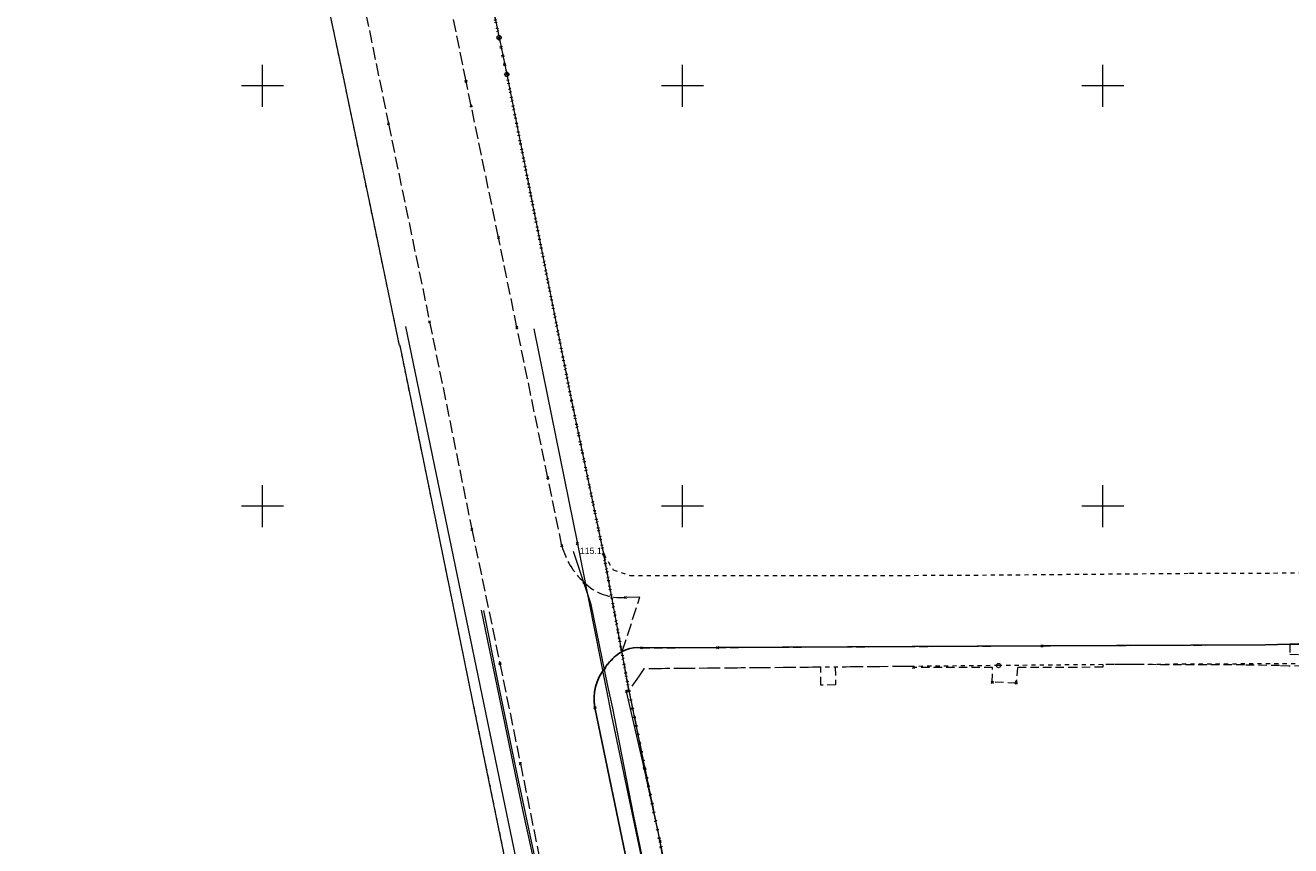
# Model space of a CAD drawing. Extents: x 6472695 to 6473494, y 5822279 to 5823456.
# Tile 45 of 51: x 6472872 to 6473022, y 5822860 to 5822957. Entities that reach past the tile are written whole.
import ezdxf

# ---------------------------------------------------------------- set-up
doc = ezdxf.new("R2010")
doc.units = 0
for name, pattern in [('KROPK2', [1, 0.05, -0.95]), ('PRZER1-1', [1, 0.5, -0.5]), ('PRZER2-1', [1.5, 1, -0.5]), ('PRZER3-1', [2, 1.5, -0.5])]:
    doc.linetypes.add(name, pattern=pattern)
doc.layers.get('0').update_dxf_attribs({"linetype": 'CONTINUOUS'})
for name, color, linetype, lineweight in [('EGDE', 7, 'CONTINUOUS', 18), ('EGPG', 7, 'CONTINUOUS', 18), ('GESJAE', 7, 'CONTINUOUS', 50), ('GSPPRB', 7, 'CONTINUOUS', 18), ('GUPPRZ_O', 7, 'CONTINUOUS', 18), ('OTKC', 7, 'CONTINUOUS', 18), ('OTKJ', 7, 'CONTINUOUS', 18), ('OTKK', 7, 'CONTINUOUS', 25), ('Ramka sekcyjna', 7, 'CONTINUOUS', 18), ('SUSP', 7, 'CONTINUOUS', 18)]:
    doc.layers.add(name, color=color, linetype=linetype, lineweight=lineweight)
for name, color, linetype, lineweight, true_color in [('EGUG', 7, 'CONTINUOUS', 18, 0x008000), ('SUEP', 1, 'CONTINUOUS', 18, 0xff0000), ('SUTP', 7, 'CONTINUOUS', 18, 0xff9100)]:
    doc.layers.add(name, color=color, linetype=linetype, lineweight=lineweight, true_color=true_color)
doc.styles.add('Arial', font='Arial')

# ---------------------------------------------------------------- blocks, each defined once
blk = doc.blocks.new('D_GSPPRB0')
at = {"color": 0, "lineweight": 18}
for points in [[(-0.12726, -0.12726), (0.12726, 0.12726)], [(-0.12726, 0.12726), (0.12726, -0.12726)]]:
    blk.add_lwpolyline(points, dxfattribs=at)
blk = doc.blocks.new('D_GEPPGD1_1')
at = {"color": 0}
blk.add_lwpolyline([(0, 0.25), (0.077254, 0.237764), (0.146946, 0.202254), (0.202254, 0.146946), (0.237764, 0.077254), (0.25, 0), (0.237764, -0.077254), (0.202254, -0.146946), (0.146946, -0.202254), (0.077254, -0.237764), (0, -0.25), (-0.077254, -0.237764), (-0.146946, -0.202254), (-0.202254, -0.146946), (-0.237764, -0.077254), (-0.25, 0), (-0.237764, 0.077254), (-0.202254, 0.146946), (-0.146946, 0.202254), (-0.077254, 0.237764)], close=True, dxfattribs=at)
blk = doc.blocks.new('D_GEPPGD1_2')
blk.add_hatch(color=0).paths.add_polyline_path([(0, -0.045), (0.013906, -0.042798), (0.02645, -0.036406), (0.036406, -0.02645), (0.042798, -0.013906), (0.045, 0), (0.042798, 0.013906), (0.036406, 0.02645), (0.02645, 0.036406), (0.013906, 0.042798), (0, 0.045), (-0.013906, 0.042798), (-0.02645, 0.036406), (-0.036406, 0.02645), (-0.042798, 0.013906), (-0.045, 0), (-0.042798, -0.013906), (-0.036406, -0.02645), (-0.02645, -0.036406), (-0.013906, -0.042798)])

msp = doc.modelspace()

# ---------------------------------------------------------------- linework, layer by layer
at = {"layer": 'EGDE', "linetype": 'Continuous', "lineweight": 18}
for points in [[(6472920.65, 5822991.5), (6472928.16, 5822955.75), (6472929.08, 5822951.37), (6472936.79, 5822912.54), (6472940.61, 5822894.27), (6472943.62, 5822878.04), (6472948.29, 5822855.27)], [(6472928.94, 5822857.77), (6472926.69, 5822868.76), (6472923.49, 5822884.39), (6472919.92, 5822901.86), (6472916.38, 5822919.13), (6472916.32, 5822919.12), (6472913.25, 5822933.82), (6472910.08, 5822948.94), (6472909.76, 5822950.51), (6472906.5, 5822966.02)]]:
    msp.add_lwpolyline(points, dxfattribs=at)
at = {"layer": 'EGUG', "linetype": 'PRZER1-1', "lineweight": 18}
for points in [[(6472899.47, 5822999.9), (6472917.65, 5823004.79), (6472920.65, 5822991.5), (6472928.16, 5822955.75), (6472929.08, 5822951.37), (6472936.79, 5822912.54), (6472940.61, 5822894.27), (6472943.62, 5822878.04), (6472948.29, 5822855.27), (6472951.03, 5822841.89), (6472951.84, 5822837.98), (6472956.95, 5822813.18), (6472962.29, 5822787.28), (6472962.75, 5822785.03), (6472968.58, 5822756.73), (6472971.81, 5822741.06), (6472974.44, 5822728.32), (6472983.71, 5822683.31), (6472985.51, 5822675.13), (6472989.41, 5822656.05), (6472990.11, 5822652.62), (6472993.59, 5822651.16)], [(6472862.21, 5822837.82), (6472875.83, 5822840.54), (6472899.41, 5822845.09), (6472923.33, 5822849.66), (6472930.29, 5822851.16), (6472928.94, 5822857.77), (6472926.69, 5822868.76), (6472923.49, 5822884.39), (6472919.92, 5822901.86), (6472916.38, 5822919.13), (6472916.32, 5822919.12), (6472913.25, 5822933.82), (6472910.08, 5822948.94), (6472909.76, 5822950.51), (6472906.5, 5822966.02), (6472902.98, 5822982.86), (6472902.42, 5822985.47), (6472901.78, 5822988.51)]]:
    msp.add_lwpolyline(points, dxfattribs=at)
at = {"layer": 'EGUG', "color": 96, "linetype": 'PRZER1-1', "lineweight": 18, "true_color": 0x008000}
msp.add_lwpolyline([(6473036.9, 5822881.3), (6473016.92, 5822881.22), (6473000, 5822881.14), (6472987.6, 5822881.03), (6472977.48, 5822880.93), (6472945.38, 5822880.64), (6472943.62, 5822878.04), (6472940.61, 5822894.27), (6472941.74, 5822892.43), (6472943.74, 5822891.76), (6472965.57, 5822891.76), (6472981.67, 5822891.77), (6473010.33, 5822892.01), (6473028, 5822892.07)], dxfattribs=at)
at = {"layer": 'GESJAE', "linetype": 'KROPK2', "lineweight": 50, "elevation": 10.22}
for points in [[(6472948.29, 5822855.27), (6472943.62, 5822878.04), (6472940.61, 5822894.27), (6472936.79, 5822912.54), (6472929.08, 5822951.37), (6472928.16, 5822955.75), (6472920.65, 5822991.5), (6472917.65, 5823004.79), (6472913.01, 5823026.99), (6472908.94, 5823046.95), (6472903.77, 5823071.67)], [(6472863.59, 5822979.84), (6472872.63, 5822981.84), (6472895.76, 5822987.13), (6472901.78, 5822988.51), (6472901.53, 5822989.76), (6472901.19, 5822991.46), (6472900.14, 5822996.72), (6472899.47, 5822999.9), (6472917.65, 5823004.79), (6472920.65, 5822991.5), (6472928.16, 5822955.75), (6472929.08, 5822951.37), (6472936.79, 5822912.54), (6472940.61, 5822894.27), (6472943.62, 5822878.04), (6472948.29, 5822855.27)]]:
    msp.add_lwpolyline(points, dxfattribs=at)
at = {"layer": 'OTKC', "linetype": 'PRZER2-1', "lineweight": 18, "elevation": 10.18}
msp.add_lwpolyline([(6472943.66, 5822856.35), (6472939.58, 5822876.03, -0.222648), (6472940.75, 5822880.73, -0.05665), (6472941.7, 5822881.86, -0.237832), (6472945.12, 5822883.14), (6472954.17, 5822883.18), (6472992.77, 5822883.39), (6473019.33, 5822883.51), (6473022.25, 5822883.57), (6473022.27, 5822882.37), (6473024.7, 5822882.36)], format="xyb", dxfattribs=at)
msp.add_lwpolyline([(6473041.79, 5822881.26), (6473022.15, 5822880.97), (6473021.02, 5822881.02), (6473016.86, 5822881.1), (6473002.85, 5822881.15), (6473000, 5822881.14), (6473000, 5822880.84), (6472996.88, 5822880.81), (6472989.87, 5822880.82), (6472989.7, 5822879.09), (6472989.7, 5822878.95), (6472986.85, 5822879.05), (6472986.87, 5822880.82), (6472977.48, 5822880.79), (6472977.48, 5822880.93), (6472968.17, 5822880.85), (6472968.21, 5822878.73), (6472966.47, 5822878.71), (6472966.47, 5822880.83), (6472945.38, 5822880.64), (6472943.62, 5822878.04), (6472947.75, 5822857.87)], dxfattribs=at)
at = {"layer": 'OTKJ', "linetype": 'PRZER3-1', "lineweight": 18, "elevation": 10.18}
msp.add_lwpolyline([(6472943.66, 5822856.35), (6472939.58, 5822876.03, -0.225842), (6472940.8, 5822880.79, -0.109973), (6472942.83, 5822882.71), (6472944.91, 5822889.16), (6472943.2, 5822889.14, -0.22433), (6472938.28, 5822890.96, -0.148666), (6472935.64, 5822895.29), (6472933.97, 5822903.39), (6472930.29, 5822921.27), (6472928.1, 5822931.97), (6472924.85, 5822947.62), (6472924.24, 5822950.57), (6472921.67, 5822963.3), (6472916.63, 5822987.95, -0.365264), (6472919.92, 5822994.71), (6472922.97, 5822995.62)], format="xyb", dxfattribs=at)
at = {"layer": 'OTKJ', "color": 4, "linetype": 'PRZER3-1', "lineweight": 18, "true_color": 0x00ffff, "elevation": 10.18}
msp.add_lwpolyline([(6472900.8, 5822990.16, -0.410377), (6472906.86, 5822985.38), (6472908.71, 5822976.35), (6472910.96, 5822965.41), (6472912.33, 5822958.55), (6472915.01, 5822945.49), (6472919.9, 5822921.94), (6472924.93, 5822897.22), (6472928.27, 5822881.28), (6472930.7, 5822869.36), (6472933.89, 5822853.64, -0.431777), (6472930.5, 5822847.85)], format="xyb", dxfattribs=at)
at = {"layer": 'OTKK', "linetype": 'Continuous', "lineweight": 25, "elevation": 10.18}
msp.add_lwpolyline([(6472943.66, 5822856.35), (6472939.58, 5822876.03, -0.222648), (6472940.75, 5822880.73, -0.05665), (6472941.7, 5822881.86, -0.237832), (6472945.12, 5822883.14), (6472954.17, 5822883.18), (6472992.77, 5822883.39), (6473019.33, 5822883.51), (6473022.25, 5822883.57), (6473024.72, 5822883.56)], format="xyb", dxfattribs=at)
at = {"layer": 'Ramka sekcyjna', "color": 7, "linetype": 'Continuous', "lineweight": 18, "elevation": 100, "flags": 128}
for points in [[(6472900, 5822947.5), (6472900, 5822952.5)], [(6472950, 5822947.5), (6472950, 5822952.5)], [(6473000, 5822947.5), (6473000, 5822952.5)], [(6472902.5, 5822950), (6472897.5, 5822950)], [(6472952.5, 5822950), (6472947.5, 5822950)], [(6473002.5, 5822950), (6472997.5, 5822950)], [(6472900, 5822897.5), (6472900, 5822902.5)], [(6472950, 5822897.5), (6472950, 5822902.5)], [(6473000, 5822897.5), (6473000, 5822902.5)], [(6472902.5, 5822900), (6472897.5, 5822900)], [(6472952.5, 5822900), (6472947.5, 5822900)], [(6473002.5, 5822900), (6472997.5, 5822900)]]:
    msp.add_lwpolyline(points, dxfattribs=at)
at = {"layer": 'SUEP', "linetype": 'Continuous', "lineweight": 18, "elevation": 10.14}
for points in [[(6472932.32, 5822921.09), (6472937.48, 5822895.53), (6472941.53, 5822875.05), (6472953.43, 5822818.49), (6472964.77, 5822765.08), (6472976.97, 5822707.35), (6472988.37, 5822655.81), (6472991.48, 5822646.77), (6472996.79, 5822637.16), (6472991.46, 5822633.14), (6472991.21, 5822631.96), (6472993.91, 5822632.3)], [(6472971.21, 5822735.21), (6472967.54, 5822752.78), (6472964.95, 5822765.13), (6472961.29, 5822781.25), (6472958.6, 5822794.43), (6472955.8, 5822807.61), (6472953.43, 5822818.49), (6472950.96, 5822830.75), (6472948.29, 5822843.33), (6472945.93, 5822854.74), (6472944.16, 5822863.31), (6472941.69, 5822875.97), (6472941.12, 5822878.62), (6472939.14, 5822888.29), (6472937.02, 5822894.61)]]:
    msp.add_lwpolyline(points, dxfattribs=at)
at = {"layer": 'SUSP', "linetype": 'Continuous', "lineweight": 18, "elevation": 10.14}
msp.add_lwpolyline([(6472974.23, 5822727.52), (6472970.9, 5822742.98), (6472969.65, 5822749.22), (6472968.02, 5822757.39), (6472965, 5822771.72), (6472963.68, 5822778.65), (6472962.64, 5822783.38), (6472960.63, 5822792.6), (6472958.86, 5822800.74), (6472956.59, 5822810.33), (6472954.14, 5822824.33), (6472952.79, 5822830.42), (6472951.12, 5822839.12), (6472949.51, 5822848.35), (6472948, 5822855.86), (6472947.34, 5822860.12), (6472945.45, 5822868.86), (6472943.32, 5822877.96)], dxfattribs=at)
at = {"layer": 'SUTP', "linetype": 'Continuous', "lineweight": 18, "elevation": 10.14}
for points in [[(6472917.04, 5822921.37), (6472929.96, 5822858.97), (6472946.71, 5822778.13), (6472960.78, 5822707.59), (6472973.12, 5822646.95), (6472974.32, 5822640.3)], [(6472974.32, 5822640.3), (6472973.22, 5822648.76), (6472961.82, 5822709.35), (6472933.53, 5822852.34), (6472931.02, 5822863.67), (6472926.09, 5822887.63)], [(6472962.2, 5822707.71), (6472961.82, 5822709.35), (6472959.63, 5822720.51), (6472956.91, 5822734.18), (6472955.65, 5822740.38), (6472952.77, 5822755.09), (6472950.36, 5822767.29), (6472948.76, 5822775.6), (6472946.62, 5822786.09), (6472944.57, 5822796.85), (6472942.12, 5822809.5), (6472939.71, 5822821.72), (6472937.55, 5822833.14), (6472935.39, 5822844.04), (6472933.34, 5822853.98), (6472930.37, 5822867.96), (6472928.03, 5822879.2), (6472926.34, 5822887.6)]]:
    msp.add_lwpolyline(points, dxfattribs=at)

# ---------------------------------------------------------------- block references
at = {"layer": 'EGPG', "color": 7, "linetype": 'Continuous', "lineweight": 18}
for name, p in [('D_GEPPGD1_1', (6472928.16, 5822955.75)), ('D_GEPPGD1_1', (6472929.08, 5822951.37)), ('D_GEPPGD1_2', (6472909.76, 5822950.51)), ('D_GEPPGD1_2', (6472910.08, 5822948.94)), ('D_GEPPGD1_2', (6472913.25, 5822933.82)), ('D_GEPPGD1_2', (6472916.32, 5822919.12)), ('D_GEPPGD1_2', (6472916.38, 5822919.13)), ('D_GEPPGD1_2', (6472936.79, 5822912.54)), ('D_GEPPGD1_2', (6472919.92, 5822901.86)), ('D_GEPPGD1_2', (6472940.61, 5822894.27)), ('D_GEPPGD1_2', (6472941.74, 5822892.43)), ('D_GEPPGD1_2', (6472943.74, 5822891.76)), ('D_GEPPGD1_2', (6472965.57, 5822891.76)), ('D_GEPPGD1_2', (6472981.67, 5822891.77)), ('D_GEPPGD1_2', (6473010.33, 5822892.01)), ('D_GEPPGD1_2', (6472923.49, 5822884.39)), ('D_GEPPGD1_2', (6472945.38, 5822880.64)), ('D_GEPPGD1_2', (6472977.48, 5822880.93)), ('D_GEPPGD1_1', (6472987.6, 5822881.03)), ('D_GEPPGD1_2', (6473000, 5822881.14)), ('D_GEPPGD1_2', (6473016.92, 5822881.22)), ('D_GEPPGD1_2', (6472943.62, 5822878.04)), ('D_GEPPGD1_2', (6472926.69, 5822868.76))]:
    msp.add_blockref(name, p, dxfattribs=at)
at = {"layer": 'GSPPRB', "color": 7, "linetype": 'Continuous', "lineweight": 18}
for p in [(6472924.24, 5822950.57, 10.28), (6472924.85, 5822947.62, 10.28), (6472915.01, 5822945.49, 10.28), (6472928.1, 5822931.97, 10.28), (6472919.9, 5822921.94, 10.28), (6472930.29, 5822921.27, 10.28), (6472933.97, 5822903.39, 10.28), (6472924.93, 5822897.22, 10.28), (6472935.64, 5822895.29, 10.28), (6472937.48, 5822895.53, 10.28), (6472938.28, 5822890.96, 10.28), (6472943.2, 5822889.14, 10.28), (6472992.77, 5822883.39, 10.28), (6472945.12, 5822883.14, 10.28), (6472954.17, 5822883.18, 10.28), (6472928.27, 5822881.28, 10.28), (6472940.75, 5822880.73, 10.28), (6472977.48, 5822880.79, 10.28), (6472986.85, 5822879.05, 10.28), (6472989.7, 5822879.09, 10.28), (6472989.7, 5822878.95, 10.28), (6472943.32, 5822877.96, 10.28), (6472939.58, 5822876.03, 10.28), (6472930.7, 5822869.36, 10.28), (6472945.45, 5822868.86, 10.28), (6472947.34, 5822860.12, 10.28)]:
    msp.add_blockref('D_GSPPRB0', p, dxfattribs=at)

# ---------------------------------------------------------------- texts
at = {"layer": 'GUPPRZ_O', "color": 1, "linetype": 'Continuous', "lineweight": 0, "true_color": 0xff0000, "style": 'Arial'}
msp.add_text('115.1', height=0.75, dxfattribs=at).set_placement((6472937.77, 5822894.31, 10.8))

doc.saveas('drawing.dxf')
